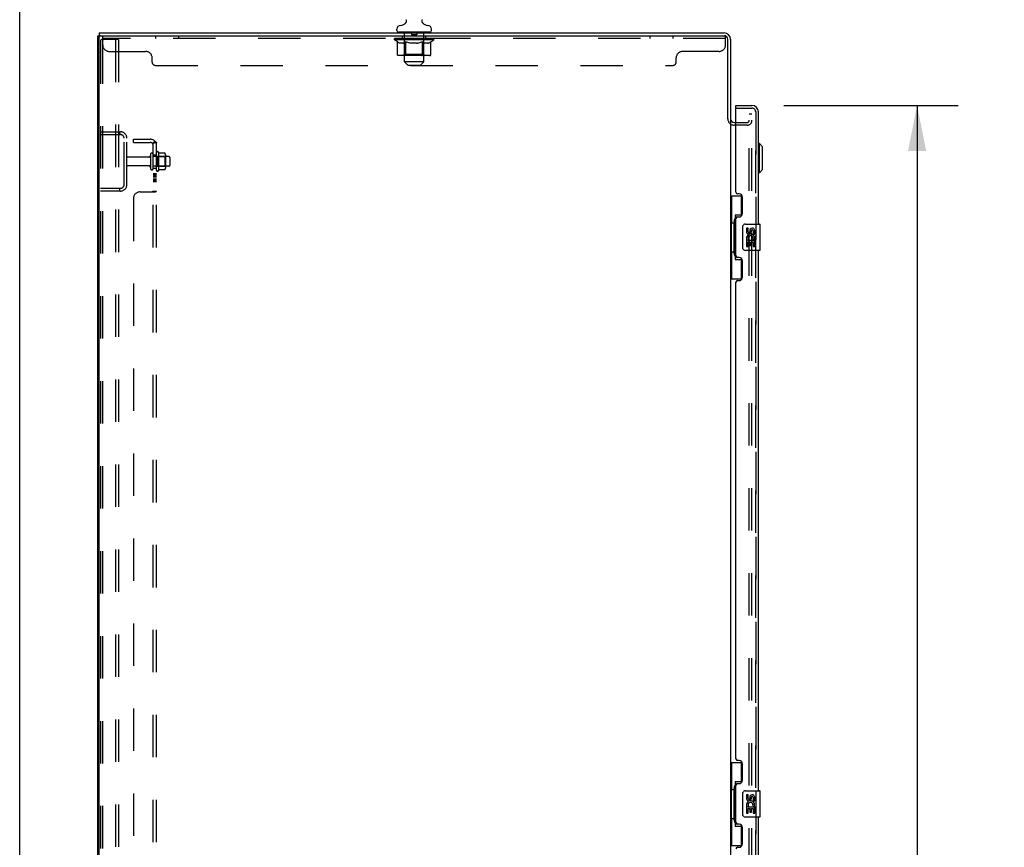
# Model space of a CAD drawing. Header units: inches. Extents: x 0 to 293, y 0 to 190.
# Tile 8 of 30: x 0 to 37, y 107 to 138. Entities that reach past the tile are written whole.
import ezdxf

# ---------------------------------------------------------------- set-up
doc = ezdxf.new("R2010")
doc.units = ezdxf.units.IN
doc.header["$LTSCALE"] = 16.12069
doc.header["$MEASUREMENT"] = 0
doc.linetypes.add('HIDDEN', pattern=[0.2, 0.1, -0.1])
doc.layers.get('0').update_dxf_attribs({"linetype": 'CONTINUOUS'})
for name, color, linetype in [('DEFAULT_2', 8, 'HIDDEN'), ('DIMENSIONS', 7, 'CONTINUOUS'), ('MAIN_RH_DOOR_ASSEMBLY', 7, 'CONTINUOUS'), ('SECONDARY_LH_DOOR_ASSEMBLY', 7, 'CONTINUOUS'), ('SUBPANEL', 7, 'CONTINUOUS')]:
    doc.layers.add(name, color=color, linetype=linetype)
doc.styles.get("Standard").update_dxf_attribs({"font": 'arial.ttf'})
doc.dimstyles.new('DIMSTYLE_1', dxfattribs={"dimtxt": 1.293103, "dimasz": 1.724138, "dimexe": 0.09, "dimexo": 0.07, "dimgap": 0.0375, "dimtad": 0, "dimtih": 1, "dimtoh": 1, "dimzin": 4, "dimdsep": 46, "dimtxsty": 'Standard', "dimblk": '_FILLED', "dimblk1": '_FILLED', "dimblk2": '_FILLED', "dimcen": 0.09, "dimazin": 1, "dimtfac": 1, "dimtdec": 3, "dimtofl": 0, "dimtmove": 0, "dimatfit": 3, "dimldrblk": '_FILLED', "dimfxl": 0, "dimtolj": 1, "dimtzin": 4, "dimarcsym": 0})

# ---------------------------------------------------------------- blocks, each defined once
blk = doc.blocks.new('_FILLED')
at = {"color": 0, "linetype": 'ByBlock'}
blk.add_solid([(0, 0), (-1, 0.2), (-1, -0.2)], dxfattribs=at)
blk = doc.blocks.new('*D11')
at = {"layer": 'DIMENSIONS', "color": 2, "linetype": 'Continuous'}
for p, q in [((28.979, 134.686), (35.587, 134.686)), ((34.035, 134.686), (34.035, 99.608)), ((34.035, 60.186), (34.035, 95.082)), ((28.979, 60.186), (35.587, 60.186))]:
    blk.add_line(p, q, dxfattribs=at)
at = {"layer": 'DIMENSIONS', "color": 2, "linetype": 'Continuous', "xscale": 1.724137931, "yscale": 1.724137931, "zscale": 1.724137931}
for p, rotation in [((34.035, 134.686), 90), ((34.035, 60.186), 270)]:
    blk.add_blockref('_FILLED', p, dxfattribs=dict(at, rotation=rotation))
at = {"layer": 'DIMENSIONS', "color": 2, "linetype": 'Continuous', "insert": (34.035, 98.961), "char_height": 1.2931, "width": 6.61454, "attachment_point": 2, "line_spacing_factor": 0.9}
blk.add_mtext('74.50\\PDOORS', dxfattribs=at)

msp = doc.modelspace()

# ---------------------------------------------------------------- linework, layer by layer
at = {"color": 7, "linetype": 'Continuous'}
for p, q in [((0, 0), (0, 189.655)), ((3.012, 137.436), (3.012, 137.332)), ((3.012, 137.436), (26.714, 137.436)), ((14.305, 137.526), (14.305, 137.581)), ((14.365, 137.466), (14.365, 137.436)), ((15.555, 137.466), (14.365, 137.466)), ((14.603, 137.781), (14.599, 137.778)), ((15.555, 137.466), (15.555, 137.436)), ((15.615, 137.526), (15.615, 137.581)), ((2.96, 53.54), (2.96, 137.332)), ((2.96, 137.332), (3.012, 137.332)), ((3.012, 53.592), (3.012, 137.28)), ((3.064, 137.332), (26.731, 137.332)), ((26.856, 134.184), (26.856, 137.207)), ((26.96, 137.19), (26.96, 134.183)), ((26.96, 134.144), (26.96, 60.729)), ((27.103, 134.04), (27.164, 134.04))]:
    msp.add_line(p, q, dxfattribs=at)
at = {"color": 3, "linetype": 'Continuous'}
msp.add_line((3.064, 137.332), (3.012, 137.332), dxfattribs=at)
at = {"color": 7, "linetype": 'Continuous'}
for points in [[(14.648, 137.94), (14.649, 137.936), (14.651, 137.931), (14.652, 137.926), (14.653, 137.921), (14.654, 137.916), (14.655, 137.911), (14.656, 137.906), (14.656, 137.901), (14.656, 137.896), (14.657, 137.891), (14.656, 137.886), (14.656, 137.881), (14.656, 137.876), (14.655, 137.871), (14.654, 137.866), (14.653, 137.861), (14.652, 137.856), (14.651, 137.851), (14.649, 137.846), (14.647, 137.841), (14.646, 137.837), (14.644, 137.832), (14.641, 137.827), (14.639, 137.823), (14.636, 137.819), (14.634, 137.814), (14.631, 137.81), (14.628, 137.806), (14.625, 137.802), (14.621, 137.798), (14.618, 137.794), (14.614, 137.791), (14.611, 137.787), (14.607, 137.784), (14.603, 137.781)], [(15.322, 137.778), (15.318, 137.781), (15.314, 137.784), (15.31, 137.787), (15.306, 137.791), (15.303, 137.794), (15.299, 137.798), (15.296, 137.802), (15.293, 137.806), (15.29, 137.81), (15.287, 137.814), (15.284, 137.818), (15.282, 137.823), (15.279, 137.827), (15.277, 137.832), (15.275, 137.837), (15.273, 137.841), (15.271, 137.846), (15.27, 137.851), (15.269, 137.856), (15.267, 137.861), (15.266, 137.866), (15.266, 137.871), (15.265, 137.876), (15.264, 137.881), (15.264, 137.886), (15.264, 137.891), (15.264, 137.896), (15.264, 137.901), (15.265, 137.906), (15.266, 137.911), (15.266, 137.916), (15.267, 137.921), (15.269, 137.926), (15.27, 137.931), (15.272, 137.936), (15.273, 137.94)]]:
    msp.add_lwpolyline(points, dxfattribs=at)
for centre, radius, start, end in [((14.423, 138.02), 0.3, 272.9727, 320.1837), ((15.498, 138.02), 0.3, 219.8182, 267.0273), ((14.445, 137.581), 0.14, 92.9727, 180), ((14.365, 137.526), 0.06, 180, 270), ((15.475, 137.581), 0.14, 0, 87.0273), ((15.555, 137.526), 0.06, 270, 360), ((26.714, 137.19), 0.246, 0, 90), ((3.064, 137.28), 0.052, 90, 180), ((26.731, 137.207), 0.125, 0, 90), ((27.103, 134.183), 0.142, 180, 270)]:
    msp.add_arc(centre, radius, start, end, dxfattribs=at)
at = {"layer": 'DEFAULT_2', "color": 8, "linetype": 'HIDDEN'}
for p, q in [((14.585, 137.466), (14.585, 137.436)), ((14.595, 136.346), (14.595, 137.436)), ((14.855, 137.456), (14.855, 137.376)), ((15.065, 137.456), (15.065, 137.376)), ((15.325, 136.346), (15.325, 137.436)), ((15.335, 137.466), (15.335, 137.436)), ((3.064, 137.124), (3.064, 53.749)), ((3.182, 137.186), (3.109, 137.186)), ((3.138, 137.124), (3.138, 53.749)), ((3.148, 136.987), (3.148, 137.332)), ((26.773, 137.228), (3.148, 137.228)), ((3.743, 137.186), (3.182, 137.186)), ((3.639, 137.186), (3.639, 53.686)), ((3.743, 137.186), (3.743, 53.686)), ((5.148, 137.332), (5.148, 137.228)), ((6.023, 137.332), (6.023, 137.228)), ((14.217, 137.173), (14.217, 137.228)), ((14.325, 137.098), (14.217, 137.173)), ((15.704, 137.173), (14.217, 137.173)), ((14.228, 137.22), (14.228, 137.228)), ((14.239, 137.216), (14.239, 137.22)), ((14.239, 137.216), (15.682, 137.216)), ((14.249, 137.216), (14.249, 137.22)), ((14.25, 137.216), (14.25, 137.22)), ((14.262, 137.22), (14.262, 137.228)), ((14.281, 137.216), (14.281, 137.22)), ((14.283, 137.216), (14.283, 137.22)), ((14.316, 137.22), (14.316, 137.228)), ((14.325, 136.618), (14.325, 137.098)), ((14.325, 137.098), (14.345, 137.084)), ((14.334, 137.216), (14.334, 137.22)), ((14.337, 137.216), (14.337, 137.22)), ((14.364, 137.073), (14.344, 137.085)), ((14.573, 137.22), (14.345, 137.22)), ((14.384, 137.063), (14.364, 137.073)), ((14.403, 137.054), (14.383, 137.063)), ((14.391, 137.22), (14.391, 137.228)), ((14.392, 137.216), (14.392, 137.22)), ((14.393, 137.216), (14.393, 137.22)), ((14.396, 137.216), (14.396, 137.22)), ((14.422, 137.048), (14.403, 137.055)), ((14.405, 137.216), (14.405, 137.22)), ((14.406, 137.216), (14.406, 137.22)), ((14.41, 137.216), (14.41, 137.22)), ((14.413, 137.216), (14.413, 137.221)), ((14.417, 137.216), (14.417, 137.22)), ((14.441, 137.043), (14.422, 137.048)), ((14.436, 137.216), (14.436, 137.22)), ((14.454, 137.216), (14.454, 137.22)), ((14.457, 137.216), (14.457, 137.223)), ((14.482, 137.22), (14.482, 137.228)), ((14.482, 137.216), (14.482, 137.22)), ((14.494, 137.216), (14.494, 137.22)), ((14.499, 137.216), (14.499, 137.22)), ((14.507, 137.216), (14.507, 137.22)), ((14.523, 137.228), (14.523, 137.332)), ((14.523, 137.216), (14.523, 137.225)), ((14.526, 137.043), (14.545, 137.048)), ((14.543, 137.216), (14.543, 137.22)), ((14.565, 137.055), (14.545, 137.048)), ((14.546, 137.216), (14.546, 137.22)), ((14.584, 137.063), (14.564, 137.054)), ((14.573, 137.216), (14.573, 137.22)), ((14.603, 137.073), (14.583, 137.063)), ((14.652, 137.22), (14.586, 137.22)), ((14.589, 137.22), (14.589, 137.228)), ((14.594, 136.621), (14.594, 137.17)), ((14.597, 137.216), (14.597, 137.22)), ((14.602, 137.216), (14.602, 137.22)), ((14.623, 137.085), (14.603, 137.073)), ((14.609, 137.216), (14.609, 137.226)), ((14.617, 137.216), (14.617, 137.22)), ((14.642, 137.098), (14.622, 137.084)), ((14.628, 137.216), (14.628, 137.22)), ((14.642, 136.618), (14.642, 137.098)), ((14.642, 137.098), (14.683, 137.084)), ((14.652, 137.216), (14.652, 137.22)), ((14.739, 137.22), (14.677, 137.22)), ((14.722, 137.073), (14.682, 137.085)), ((14.701, 137.216), (14.701, 137.22)), ((14.706, 137.22), (14.706, 137.228)), ((14.71, 137.216), (14.71, 137.22)), ((14.713, 137.216), (14.713, 137.227)), ((14.717, 137.216), (14.717, 137.22)), ((14.761, 137.063), (14.721, 137.073)), ((14.726, 137.216), (14.726, 137.22)), ((14.739, 137.216), (14.739, 137.22)), ((14.799, 137.054), (14.76, 137.063)), ((14.834, 137.22), (14.776, 137.22)), ((14.792, 137.216), (14.792, 137.22)), ((14.837, 137.048), (14.798, 137.055)), ((14.826, 137.22), (14.96, 137.228)), ((14.831, 137.22), (14.831, 137.228)), ((14.832, 137.228), (14.831, 137.228)), ((14.832, 137.22), (14.832, 137.228)), ((14.832, 137.216), (14.832, 137.22)), ((14.834, 137.216), (14.834, 137.22)), ((14.837, 137.216), (14.837, 137.221)), ((14.875, 137.043), (14.837, 137.048)), ((14.838, 137.216), (14.838, 137.22)), ((15.055, 137.366), (14.865, 137.366)), ((14.932, 137.22), (14.881, 137.22)), ((14.889, 137.216), (14.889, 137.22)), ((14.932, 137.216), (14.932, 137.22)), ((14.957, 137.22), (14.957, 137.22)), ((14.957, 137.216), (14.957, 137.22)), ((14.957, 137.216), (14.957, 137.22)), ((14.96, 137.22), (14.96, 137.228)), ((14.96, 137.228), (15.095, 137.22)), ((14.963, 137.216), (14.963, 137.22)), ((14.963, 137.22), (14.964, 137.22)), ((14.964, 137.216), (14.964, 137.22)), ((14.989, 137.216), (14.989, 137.22)), ((14.989, 137.22), (15.039, 137.22)), ((15.031, 137.216), (15.031, 137.22)), ((15.046, 137.043), (15.084, 137.048)), ((15.082, 137.216), (15.082, 137.22)), ((15.084, 137.216), (15.084, 137.221)), ((15.122, 137.055), (15.084, 137.048)), ((15.087, 137.216), (15.087, 137.22)), ((15.087, 137.22), (15.144, 137.22)), ((15.089, 137.22), (15.089, 137.228)), ((15.089, 137.22), (15.089, 137.228)), ((15.089, 137.228), (15.089, 137.228)), ((15.089, 137.216), (15.089, 137.22)), ((15.161, 137.063), (15.122, 137.054)), ((15.128, 137.216), (15.128, 137.22)), ((15.199, 137.073), (15.16, 137.063)), ((15.181, 137.216), (15.181, 137.22)), ((15.181, 137.22), (15.244, 137.22)), ((15.195, 137.216), (15.195, 137.22)), ((15.238, 137.085), (15.199, 137.073)), ((15.204, 137.216), (15.204, 137.22)), ((15.207, 137.216), (15.207, 137.227)), ((15.21, 137.216), (15.21, 137.22)), ((15.215, 137.22), (15.215, 137.228)), ((15.22, 137.216), (15.22, 137.22)), ((15.278, 137.098), (15.238, 137.084)), ((15.269, 137.216), (15.269, 137.22)), ((15.269, 137.22), (15.334, 137.22)), ((15.278, 136.618), (15.278, 137.098)), ((15.278, 137.098), (15.298, 137.084)), ((15.293, 137.216), (15.293, 137.22)), ((15.318, 137.073), (15.298, 137.085)), ((15.304, 137.216), (15.304, 137.22)), ((15.312, 137.216), (15.312, 137.226)), ((15.318, 137.216), (15.318, 137.22)), ((15.337, 137.063), (15.318, 137.073)), ((15.324, 137.216), (15.324, 137.22)), ((15.326, 136.621), (15.326, 137.17)), ((15.332, 137.22), (15.332, 137.228)), ((15.356, 137.054), (15.337, 137.063)), ((15.347, 137.216), (15.347, 137.22)), ((15.347, 137.22), (15.704, 137.22)), ((15.375, 137.048), (15.356, 137.055)), ((15.375, 137.216), (15.375, 137.22)), ((15.394, 137.043), (15.375, 137.048)), ((15.377, 137.216), (15.377, 137.22)), ((15.398, 137.228), (15.398, 137.332)), ((15.398, 137.216), (15.398, 137.225)), ((15.414, 137.216), (15.414, 137.22)), ((15.422, 137.216), (15.422, 137.22)), ((15.427, 137.216), (15.427, 137.22)), ((15.438, 137.22), (15.438, 137.228)), ((15.438, 137.216), (15.438, 137.22)), ((15.464, 137.216), (15.464, 137.223)), ((15.466, 137.216), (15.466, 137.22)), ((15.48, 137.043), (15.499, 137.048)), ((15.485, 137.216), (15.485, 137.22)), ((15.518, 137.055), (15.499, 137.048)), ((15.504, 137.216), (15.504, 137.22)), ((15.508, 137.216), (15.508, 137.221)), ((15.511, 137.216), (15.511, 137.22)), ((15.515, 137.216), (15.515, 137.22)), ((15.515, 137.216), (15.515, 137.22)), ((15.537, 137.063), (15.518, 137.054)), ((15.525, 137.216), (15.525, 137.22)), ((15.528, 137.216), (15.528, 137.22)), ((15.528, 137.216), (15.528, 137.22)), ((15.53, 137.22), (15.53, 137.228)), ((15.557, 137.073), (15.537, 137.063)), ((15.576, 137.085), (15.556, 137.073)), ((15.562, 137.224), (15.703, 137.225)), ((15.562, 137.22), (15.562, 137.224)), ((15.596, 137.098), (15.576, 137.084)), ((15.584, 137.216), (15.584, 137.22)), ((15.587, 137.216), (15.587, 137.22)), ((15.596, 137.098), (15.704, 137.173)), ((15.596, 136.618), (15.596, 137.098)), ((15.604, 137.22), (15.604, 137.228)), ((15.637, 137.216), (15.637, 137.22)), ((15.64, 137.216), (15.64, 137.22)), ((15.659, 137.22), (15.659, 137.228)), ((15.67, 137.216), (15.67, 137.22)), ((15.672, 137.216), (15.672, 137.22)), ((15.682, 137.216), (15.682, 137.22)), ((15.693, 137.22), (15.693, 137.228)), ((15.703, 137.22), (15.703, 137.225)), ((15.704, 137.173), (15.704, 137.22)), ((23.898, 137.332), (23.898, 137.228)), ((24.773, 137.332), (24.773, 137.228)), ((26.773, 137.332), (26.731, 137.332)), ((26.773, 136.987), (26.773, 137.332)), ((3.398, 136.737), (4.773, 136.737)), ((14.526, 137.043), (14.441, 137.043)), ((15.046, 137.043), (14.875, 137.043)), ((15.48, 137.043), (15.394, 137.043)), ((26.523, 136.737), (25.148, 136.737)), ((5.023, 136.332), (5.023, 136.487)), ((15.546, 136.575), (14.375, 136.575)), ((14.594, 136.621), (14.548, 136.575)), ((15.326, 136.621), (14.594, 136.621)), ((14.725, 136.216), (14.595, 136.346)), ((15.325, 136.346), (14.595, 136.346)), ((14.656, 136.58), (14.653, 136.583)), ((14.662, 136.576), (14.659, 136.578)), ((14.665, 136.575), (14.662, 136.576)), ((14.668, 136.575), (14.665, 136.575)), ((15.195, 136.216), (15.325, 136.346)), ((15.326, 136.621), (15.373, 136.575)), ((24.898, 136.332), (24.898, 136.487)), ((5.148, 136.207), (24.773, 136.207)), ((14.725, 136.216), (15.195, 136.216)), ((27.669, 60.52), (27.669, 134.353)), ((27.773, 134.353), (27.669, 134.353)), ((27.773, 60.52), (27.773, 134.353)), ((3.064, 133.686), (3.818, 133.686)), ((3.786, 133.686), (3.786, 133.582)), ((27.587, 133.936), (27.103, 133.936)), ((27.164, 134.04), (27.587, 134.04)), ((3.064, 133.582), (3.818, 133.582)), ((3.96, 131.683), (3.96, 133.44)), ((4.064, 131.683), (4.064, 133.44)), ((4.896, 132.727), (4.094, 132.727)), ((4.958, 132.826), (4.958, 132.297)), ((5.064, 132.297), (5.064, 132.826)), ((5.659, 132.744), (5.064, 132.744)), ((5.189, 132.227), (5.189, 132.895)), ((5.209, 132.745), (5.189, 132.765)), ((5.209, 132.745), (5.209, 132.378)), ((5.209, 132.745), (5.505, 132.745)), ((5.259, 132.917), (5.259, 132.205)), ((5.504, 132.88), (5.286, 132.88)), ((5.505, 132.745), (5.525, 132.765)), ((5.505, 132.745), (5.505, 132.378)), ((5.525, 132.817), (5.525, 132.305)), ((5.689, 132.714), (5.689, 132.408)), ((4.896, 132.395), (4.094, 132.395)), ((5.659, 132.378), (5.064, 132.378)), ((5.209, 132.378), (5.189, 132.358)), ((5.209, 132.378), (5.505, 132.378)), ((5.504, 132.242), (5.286, 132.242)), ((5.505, 132.378), (5.525, 132.358)), ((3.818, 131.54), (3.064, 131.54)), ((3.786, 131.54), (3.786, 131.436)), ((3.818, 131.436), (3.064, 131.436))]:
    msp.add_line(p, q, dxfattribs=at)
for points in [[(3.109, 137.186), (3.105, 137.186), (3.101, 137.185), (3.097, 137.184), (3.093, 137.182), (3.09, 137.18), (3.086, 137.178), (3.083, 137.175), (3.08, 137.171), (3.077, 137.168), (3.075, 137.164), (3.072, 137.159), (3.07, 137.155), (3.068, 137.15), (3.067, 137.145), (3.066, 137.14), (3.065, 137.134), (3.064, 137.129), (3.064, 137.124)], [(3.182, 137.186), (3.178, 137.186), (3.174, 137.185), (3.171, 137.184), (3.167, 137.182), (3.163, 137.18), (3.16, 137.178), (3.157, 137.175), (3.154, 137.171), (3.151, 137.168), (3.148, 137.164), (3.146, 137.159), (3.144, 137.155), (3.142, 137.15), (3.141, 137.145), (3.139, 137.14), (3.139, 137.134), (3.138, 137.129), (3.138, 137.124)], [(14.375, 136.575), (14.369, 136.575), (14.363, 136.576), (14.357, 136.578), (14.351, 136.58), (14.346, 136.583), (14.341, 136.586), (14.336, 136.59), (14.332, 136.595), (14.329, 136.6), (14.327, 136.606), (14.325, 136.612), (14.325, 136.618)], [(14.644, 136.606), (14.643, 136.612), (14.642, 136.618)], [(14.645, 136.6), (14.644, 136.606), (14.643, 136.612), (14.642, 136.618)], [(14.659, 136.578), (14.656, 136.58), (14.653, 136.583), (14.651, 136.586), (14.648, 136.59), (14.646, 136.595), (14.645, 136.6)], [(14.651, 136.586), (14.648, 136.59), (14.646, 136.595)], [(15.253, 136.575), (15.256, 136.575), (15.259, 136.576), (15.262, 136.578), (15.265, 136.58), (15.268, 136.583), (15.27, 136.586), (15.272, 136.59), (15.274, 136.595), (15.276, 136.6), (15.277, 136.606), (15.278, 136.612), (15.278, 136.618)], [(15.546, 136.575), (15.552, 136.575), (15.558, 136.576), (15.564, 136.578), (15.569, 136.58), (15.575, 136.583), (15.58, 136.586), (15.584, 136.59), (15.588, 136.595), (15.592, 136.6), (15.594, 136.606), (15.595, 136.612), (15.596, 136.618)], [(5.286, 132.88), (5.285, 132.88), (5.283, 132.88), (5.282, 132.881), (5.282, 132.881), (5.281, 132.881), (5.28, 132.882), (5.28, 132.882), (5.279, 132.882), (5.279, 132.883), (5.279, 132.883), (5.278, 132.883), (5.278, 132.884), (5.278, 132.884), (5.278, 132.884), (5.277, 132.884), (5.277, 132.885), (5.277, 132.885), (5.277, 132.885)], [(5.513, 132.874), (5.512, 132.875), (5.511, 132.877), (5.51, 132.878), (5.509, 132.879), (5.507, 132.879), (5.505, 132.88), (5.504, 132.88)], [(5.277, 132.237), (5.277, 132.237), (5.277, 132.237), (5.277, 132.238), (5.278, 132.238), (5.278, 132.238), (5.278, 132.239), (5.278, 132.239), (5.279, 132.239), (5.279, 132.239), (5.279, 132.24), (5.28, 132.24), (5.28, 132.241), (5.281, 132.241), (5.282, 132.241), (5.282, 132.242), (5.283, 132.242), (5.285, 132.242), (5.286, 132.242)], [(5.513, 132.248), (5.512, 132.247), (5.511, 132.245), (5.51, 132.244), (5.509, 132.243), (5.507, 132.243), (5.505, 132.242), (5.504, 132.242)]]:
    msp.add_lwpolyline(points, dxfattribs=at)
for centre, radius, start, end in [((14.565, 137.436), 0.03, 0, 90), ((14.845, 137.456), 0.01, 0, 90), ((15.075, 137.456), 0.01, 90, 180), ((15.355, 137.436), 0.03, 90, 180), ((14.548, 137.17), 0.0466, 0, 90), ((14.865, 137.376), 0.01, 180, 270), ((15.055, 137.376), 0.01, 270, 360), ((15.373, 137.17), 0.0466, 90, 180), ((3.398, 136.987), 0.25, 180, 270), ((4.773, 136.487), 0.25, 0, 90), ((25.148, 136.487), 0.25, 90, 180), ((26.523, 136.987), 0.25, 270, 360), ((5.148, 136.332), 0.125, 180, 270), ((24.773, 136.332), 0.125, 270, 360), ((27.103, 134.183), 0.246, 180, 270), ((27.587, 134.122), 0.186, 270, 360), ((27.587, 134.122), 0.0823, 270, 360), ((3.818, 133.44), 0.246, 0, 90), ((3.818, 133.44), 0.142, 0, 90), ((4.094, 132.697), 0.03, 90, 180), ((4.896, 132.79), 0.0625, 270, 360), ((5.011, 132.826), 0.053, 0, 180), ((5.228, 132.895), 0.0384, 34.4497, 180), ((4.659, 132.561), 0.698, 27.6814, 30.6631), ((5.384, 132.817), 0.141, 0, 23.95), ((5.659, 132.714), 0.03, 0, 90), ((4.094, 132.425), 0.03, 180, 270), ((4.896, 132.333), 0.0625, 0, 90), ((5.011, 132.297), 0.053, 180, 360), ((5.228, 132.227), 0.0384, 180, 325.5503), ((4.659, 132.561), 0.698, 329.3369, 332.3186), ((5.384, 132.305), 0.141, 336.05, 360), ((5.659, 132.408), 0.03, 270, 360), ((3.818, 131.683), 0.246, 270, 360), ((3.818, 131.683), 0.142, 270, 360)]:
    msp.add_arc(centre, radius, start, end, dxfattribs=at)
for centre, major_axis, ratio, start_param, end_param in [((14.96, 137.228), (0.743, 0.008), 0.059247, 2.966439, 3.140971), ((14.194, 137.214), (0.232, 0), 0.060167, 0.426548, 1.470503), ((14.96, 137.228), (0.744, 0), 0.060167, 3.141593, 3.316126), ((14.194, 137.206), (0.232, 0.002), 0.059247, 1.374323, 1.469882), ((14.96, 137.228), (0.743, 0.015), 0.056515, 2.79136, 2.965893), ((14.245, 137.214), (0.232, -0.002), 0.059247, 0.601702, 1.645657), ((14.165, 137.214), (0.232, 0.002), 0.059247, 0.251393, 1.295349), ((14.96, 137.228), (0.743, -0.008), 0.059247, -2.966439, -2.791906), ((14.245, 137.206), (0.232, 0), 0.060167, 1.549477, 1.645036), ((14.165, 137.206), (0.232, 0.005), 0.056515, 1.199244, 1.294804), ((14.249, 137.209), (0.192, 0.002), 0.059247, 1.051627, 1.625044), ((14.226, 137.209), (0.192, 0.004), 0.056515, 0.876548, 1.449966), ((14.294, 137.209), (0.192, 0), 0.060167, 1.226781, 1.800198), ((14.96, 137.228), (0.743, 0.022), 0.052059, 2.616423, 2.790956), ((14.319, 137.214), (0.232, -0.005), 0.056515, 0.77678, 1.820736), ((14.161, 137.214), (0.232, 0.005), 0.056515, 0.076315, 1.120271), ((14.96, 137.228), (0.743, -0.015), 0.056515, -2.79136, -2.616827), ((14.319, 137.206), (0.232, -0.002), 0.059247, 1.724631, 1.82019), ((14.161, 137.206), (0.232, 0.007), 0.052059, 1.024308, 1.119867), ((14.225, 137.209), (0.192, 0.006), 0.052059, 0.701611, 1.275029), ((14.359, 137.209), (0.192, -0.002), 0.059247, 1.401935, 1.975352), ((14.412, 137.214), (0.232, -0.007), 0.052059, 0.951717, 1.995673), ((14.96, 137.228), (0.743, 0.029), 0.046022, 2.441677, 2.61621), ((14.181, 137.214), (0.232, 0.007), 0.052059, -0.098622, 0.945334), ((14.96, 137.228), (0.743, -0.022), 0.052059, -2.616423, -2.441891), ((14.412, 137.206), (0.232, -0.005), 0.056515, 1.899709, 1.995269), ((14.181, 137.206), (0.232, 0.009), 0.046022, 0.849561, 0.945121), ((14.247, 137.209), (0.192, 0.007), 0.046022, 0.526865, 1.100283), ((14.442, 137.209), (0.192, -0.004), 0.056515, 1.577013, 2.150431), ((14.521, 137.214), (0.232, -0.009), 0.046022, 1.126463, 2.170419), ((14.96, 137.228), (0.743, 0.034), 0.038593, 2.267147, 2.44168), ((14.225, 137.214), (0.232, 0.009), 0.046022, -0.273368, 0.770588), ((14.96, 137.228), (0.743, -0.029), 0.046022, -2.441677, -2.267144), ((14.521, 137.206), (0.232, -0.007), 0.052059, 2.074646, 2.170205), ((14.225, 137.206), (0.232, 0.011), 0.038593, 0.675031, 0.77059), ((14.29, 137.209), (0.192, 0.009), 0.038593, 0.352335, 0.925752), ((14.541, 137.209), (0.192, -0.006), 0.052059, 1.75195, 2.325367), ((14.644, 137.214), (0.232, -0.011), 0.038593, 1.300994, 2.344949), ((14.96, 137.228), (0.743, 0.039), 0.030002, 2.09283, 2.267363), ((14.291, 137.214), (0.232, 0.011), 0.038593, -0.447899, 0.596057), ((14.96, 137.228), (0.743, -0.034), 0.038593, -2.267147, -2.092614), ((14.644, 137.206), (0.232, -0.009), 0.046022, 2.249392, 2.344952), ((14.291, 137.206), (0.232, 0.012), 0.030002, 0.500714, 0.596274), ((14.354, 137.209), (0.192, 0.01), 0.030002, 0.178018, 0.751436), ((14.653, 137.209), (0.192, -0.007), 0.046022, 1.926696, 2.500114), ((14.377, 137.214), (0.232, 0.012), 0.030002, -0.622215, 0.421741), ((14.777, 137.214), (0.232, -0.012), 0.030002, 1.47531, 2.519266), ((14.96, 137.228), (0.743, 0.042), 0.020513, 1.918702, 2.093235), ((14.96, 137.228), (0.743, -0.039), 0.030002, -2.09283, -1.918297), ((14.777, 137.206), (0.232, -0.011), 0.038593, 2.423923, 2.519482), ((14.377, 137.206), (0.232, 0.013), 0.020513, 0.326586, 0.422146), ((14.436, 137.209), (0.192, 0.011), 0.020513, 0.00389, 0.577307), ((14.774, 137.209), (0.192, -0.009), 0.038593, 2.101227, 2.674644), ((14.481, 137.214), (0.232, 0.013), 0.020513, -0.796343, 0.247613), ((14.915, 137.214), (0.232, -0.013), 0.020513, 1.649438, 2.693394), ((14.96, 137.228), (0.743, 0.044), 0.010411, 1.744712, 1.919245), ((14.96, 137.228), (0.743, -0.042), 0.020513, -1.918702, -1.744169), ((14.915, 137.206), (0.232, -0.012), 0.030002, 2.598239, 2.693799), ((14.481, 137.206), (0.232, 0.014), 0.010411, 0.152596, 0.248156), ((14.534, 137.209), (0.192, 0.011), 0.010411, 6.113086, 6.686503), ((14.901, 137.209), (0.192, -0.01), 0.030002, 2.275543, 2.848961), ((14.6, 137.214), (0.232, 0.014), 0.010411, -0.970333, -0.000837), ((15.054, 137.214), (0.232, -0.014), 0.010411, 1.823428, 2.867384), ((14.96, 137.228), (0.743, -0.044), 0.010411, -1.744712, -1.570179), ((15.054, 137.206), (0.232, -0.013), 0.020513, 2.772368, 2.867927), ((15.029, 137.209), (0.192, -0.011), 0.020513, 2.449671, 3.023089), ((14.866, 137.214), (0.232, 0.014), 0.010411, 0.274209, 1.318165), ((14.765, 137.209), (0.192, 0.011), 0.010411, -0.000452, 0.517932), ((14.73, 137.206), (0.232, 0.014), 0.010411, 0.099676, 0.195236), ((14.96, 137.228), (0.743, 0.044), 0.010411, -1.571413, -1.39688), ((15.191, 137.206), (0.232, -0.014), 0.010411, 2.946357, 3.041917), ((15.156, 137.209), (0.192, -0.011), 0.010411, 2.623661, 3.142044), ((15.006, 137.214), (0.232, 0.013), 0.020513, 0.448199, 1.492154), ((14.892, 137.209), (0.192, 0.011), 0.020513, 0.118504, 0.691921), ((14.866, 137.206), (0.232, 0.013), 0.020513, 0.273666, 0.369225), ((15.321, 137.214), (0.232, -0.014), 0.010411, -3.140756, -2.17126), ((14.96, 137.228), (0.743, 0.042), 0.020513, -1.397424, -1.222891), ((14.96, 137.228), (0.743, -0.044), 0.010411, 1.222347, 1.39688), ((15.144, 137.214), (0.232, 0.012), 0.030002, 0.622327, 1.666283), ((15.02, 137.209), (0.192, 0.01), 0.030002, 0.292632, 0.86605), ((15.387, 137.209), (0.192, -0.011), 0.010411, 2.738275, 3.311692), ((15.439, 137.214), (0.232, -0.013), 0.020513, 2.89398, 3.937936), ((15.006, 137.206), (0.232, 0.012), 0.030002, 0.447794, 0.543354), ((15.439, 137.206), (0.232, -0.014), 0.010411, 2.893437, 2.988996), ((15.276, 137.214), (0.232, 0.011), 0.038593, 0.796643, 1.840599), ((14.96, 137.228), (0.743, 0.039), 0.030002, -1.223295, -1.048762), ((14.96, 137.228), (0.743, -0.042), 0.020513, 1.048358, 1.222891), ((15.147, 137.209), (0.192, 0.009), 0.038593, 0.466948, 1.040366), ((15.485, 137.209), (0.192, -0.011), 0.020513, 2.564285, 3.137703), ((15.543, 137.214), (0.232, -0.012), 0.030002, 2.719852, 3.763807), ((15.399, 137.214), (0.232, 0.009), 0.046022, 0.971174, 2.01513), ((15.144, 137.206), (0.232, 0.011), 0.038593, 0.62211, 0.71767), ((15.543, 137.206), (0.232, -0.013), 0.020513, 2.719447, 2.815007), ((14.96, 137.228), (0.743, 0.034), 0.038593, -1.048979, -0.874446), ((14.96, 137.228), (0.743, -0.039), 0.030002, 0.874229, 1.048762), ((15.268, 137.209), (0.192, 0.007), 0.046022, 0.641479, 1.214897), ((15.509, 137.214), (0.232, 0.007), 0.052059, 1.14592, 2.189876), ((15.567, 137.209), (0.192, -0.01), 0.030002, 2.390157, 2.963574), ((15.63, 137.214), (0.232, -0.011), 0.038593, 2.545535, 3.589491), ((15.38, 137.209), (0.192, 0.006), 0.052059, 0.816225, 1.389643), ((15.276, 137.206), (0.232, 0.009), 0.046022, 0.796641, 0.892201), ((15.63, 137.206), (0.232, -0.012), 0.030002, 2.545319, 2.640878), ((15.602, 137.214), (0.232, 0.005), 0.056515, 1.320857, 2.364813), ((14.96, 137.228), (0.743, 0.029), 0.046022, -0.874448, -0.699915), ((14.96, 137.228), (0.743, -0.034), 0.038593, 0.699913, 0.874446), ((15.696, 137.214), (0.232, -0.009), 0.046022, 2.371005, 3.41496), ((15.63, 137.209), (0.192, -0.009), 0.038593, 2.21584, 2.789258), ((15.479, 137.209), (0.192, 0.004), 0.056515, 0.991162, 1.564579), ((15.675, 137.214), (0.232, 0.002), 0.059247, 1.495935, 2.539891), ((15.74, 137.214), (0.232, -0.007), 0.052059, 2.196258, 3.240214), ((15.674, 137.209), (0.192, -0.007), 0.046022, 2.04131, 2.614727), ((15.399, 137.206), (0.232, 0.007), 0.052059, 0.971387, 1.066947), ((15.696, 137.206), (0.232, -0.011), 0.038593, 2.371002, 2.466562), ((15.727, 137.214), (0.232, 0), 0.060167, 2.360678, 2.715045), ((15.76, 137.214), (0.232, -0.005), 0.056515, 2.021322, 3.065278), ((15.562, 137.209), (0.192, 0.002), 0.059247, 1.16624, 1.739658), ((14.96, 137.228), (0.743, 0.022), 0.052059, -0.699702, -0.525169), ((14.96, 137.228), (0.743, -0.029), 0.046022, 0.525382, 0.699915), ((15.755, 137.214), (0.232, -0.002), 0.059247, 1.846243, 2.890199), ((15.695, 137.209), (0.192, -0.006), 0.052059, 1.866564, 2.439981), ((15.627, 137.209), (0.192, 0), 0.060167, 1.341394, 1.914812), ((15.694, 137.209), (0.192, -0.004), 0.056515, 1.691627, 2.265045), ((15.671, 137.209), (0.192, -0.002), 0.059247, 1.516549, 2.089966), ((15.509, 137.206), (0.232, 0.005), 0.056515, 1.146324, 1.241883), ((15.74, 137.206), (0.232, -0.009), 0.046022, 2.196472, 2.292031), ((14.96, 137.228), (0.743, 0.015), 0.056515, -0.524765, -0.350233), ((14.96, 137.228), (0.743, -0.022), 0.052059, 0.350636, 0.525169), ((15.727, 137.206), (0.232, -0.002), 0.059247, 1.76727, 1.979233), ((15.602, 137.206), (0.232, 0.002), 0.059247, 1.321402, 1.416962), ((15.76, 137.206), (0.232, -0.007), 0.052059, 2.021726, 2.117285), ((14.96, 137.228), (0.743, 0.008), 0.059247, -0.349687, -0.175154), ((14.96, 137.228), (0.743, -0.015), 0.056515, 0.1757, 0.350233), ((15.675, 137.206), (0.232, 0), 0.060167, 1.496556, 1.592116), ((15.755, 137.206), (0.232, -0.005), 0.056515, 1.846789, 1.942348), ((14.96, 137.228), (0.743, -0.008), 0.059247, 6.276097, 6.458339), ((14.96, 137.228), (0.744, 0), 0.060167, -0.174533, -0.057527)]:
    msp.add_ellipse(centre, major_axis=major_axis, ratio=ratio, start_param=start_param, end_param=end_param, dxfattribs=at)
at = {"layer": 'MAIN_RH_DOOR_ASSEMBLY', "color": 8, "linetype": 'HIDDEN'}
for p, q in [((27.184, 134.582), (27.772, 134.582)), ((27.914, 60.433), (27.914, 134.44))]:
    msp.add_line(p, q, dxfattribs=at)
msp.add_arc((27.772, 134.44), 0.142, 0, 90, dxfattribs=at)
at = {"layer": 'SECONDARY_LH_DOOR_ASSEMBLY', "color": 7, "linetype": 'Continuous'}
for p, q in [((27.164, 134.582), (27.164, 134.686)), ((27.184, 134.582), (27.164, 134.582)), ((28.058, 133.237), (28.018, 133.237)), ((28.058, 132.134), (28.058, 133.237)), ((28.176, 133.119), (28.058, 133.237)), ((28.176, 132.252), (28.176, 133.119)), ((28.176, 132.252), (28.058, 132.134)), ((28.058, 132.134), (28.018, 132.134)), ((26.96, 131.261), (27.401, 131.261)), ((26.999, 131.261), (26.999, 130.236)), ((27.364, 131.261), (27.364, 130.481)), ((27.137, 130.526), (27.137, 128.846)), ((27.364, 130.526), (27.137, 130.526)), ((26.978, 130.236), (26.978, 129.136)), ((26.978, 130.236), (27.1, 130.236)), ((27.1, 130.266), (27.1, 130.287)), ((27.1, 129.136), (27.1, 130.236)), ((27.423, 129.286), (27.423, 130.086)), ((27.523, 130.186), (28.063, 130.186)), ((27.561, 130.032), (27.561, 129.896)), ((27.624, 130.032), (27.561, 130.032)), ((27.624, 129.896), (27.624, 130.032)), ((27.689, 129.958), (27.689, 129.889)), ((28.078, 129.201), (28.078, 130.171)), ((27.614, 129.571), (27.641, 129.59)), ((27.75, 129.896), (27.75, 129.938)), ((27.805, 129.607), (27.862, 129.582)), ((27.812, 129.938), (27.812, 129.801)), ((27.812, 129.801), (27.875, 129.801)), ((27.875, 129.801), (27.875, 129.938)), ((27.561, 129.571), (27.561, 129.34)), ((27.579, 129.571), (27.561, 129.571)), ((27.561, 129.34), (27.624, 129.34)), ((27.614, 129.571), (27.875, 129.571)), ((27.624, 129.34), (27.624, 129.508)), ((27.624, 129.508), (27.689, 129.508)), ((27.689, 129.508), (27.689, 129.372)), ((27.689, 129.372), (27.75, 129.372)), ((27.75, 129.372), (27.75, 129.508)), ((27.75, 129.508), (27.812, 129.508)), ((27.812, 129.508), (27.812, 129.34)), ((27.812, 129.34), (27.875, 129.34)), ((27.875, 129.34), (27.875, 129.571)), ((26.978, 129.136), (27.1, 129.136)), ((26.999, 129.136), (26.999, 128.111)), ((27.1, 129.085), (27.1, 129.106)), ((27.137, 128.846), (27.364, 128.846)), ((27.364, 128.891), (27.364, 128.111)), ((28.063, 129.186), (27.523, 129.186)), ((26.96, 128.111), (27.401, 128.111)), ((26.96, 109.761), (27.401, 109.761)), ((26.999, 109.761), (26.999, 108.736)), ((27.364, 109.761), (27.364, 108.981)), ((26.978, 108.736), (26.978, 107.636)), ((26.978, 108.736), (27.1, 108.736)), ((27.1, 108.766), (27.1, 108.787)), ((27.1, 107.636), (27.1, 108.736)), ((27.137, 109.026), (27.137, 107.346)), ((27.364, 109.026), (27.137, 109.026)), ((27.523, 108.686), (28.063, 108.686)), ((28.078, 107.701), (28.078, 108.671)), ((27.423, 107.786), (27.423, 108.586)), ((27.561, 108.532), (27.561, 108.396)), ((27.624, 108.532), (27.561, 108.532)), ((27.624, 108.396), (27.624, 108.532)), ((27.689, 108.458), (27.689, 108.389)), ((27.75, 108.396), (27.75, 108.438)), ((27.812, 108.438), (27.812, 108.301)), ((27.812, 108.301), (27.875, 108.301)), ((27.875, 108.301), (27.875, 108.438)), ((27.561, 108.071), (27.561, 107.84)), ((27.579, 108.071), (27.561, 108.071)), ((27.614, 108.071), (27.641, 108.09)), ((27.614, 108.071), (27.875, 108.071)), ((27.624, 107.84), (27.624, 108.008)), ((27.624, 108.008), (27.689, 108.008)), ((27.689, 108.008), (27.689, 107.872)), ((27.75, 107.872), (27.75, 108.008)), ((27.75, 108.008), (27.812, 108.008)), ((27.805, 108.107), (27.862, 108.082)), ((27.812, 108.008), (27.812, 107.84)), ((27.875, 107.84), (27.875, 108.071)), ((26.978, 107.636), (27.1, 107.636)), ((26.999, 107.636), (26.999, 106.611)), ((27.1, 107.585), (27.1, 107.606)), ((28.063, 107.686), (27.523, 107.686)), ((27.561, 107.84), (27.624, 107.84)), ((27.689, 107.872), (27.75, 107.872)), ((27.812, 107.84), (27.875, 107.84)), ((27.137, 107.346), (27.364, 107.346)), ((27.364, 107.391), (27.364, 106.611)), ((26.96, 106.611), (27.401, 106.611))]:
    msp.add_line(p, q, dxfattribs=at)
at = {"layer": 'SECONDARY_LH_DOOR_ASSEMBLY', "color": 3, "linetype": 'Continuous'}
for p, q in [((27.164, 134.686), (27.772, 134.686)), ((27.164, 131.394), (27.164, 134.562)), ((28.018, 130.186), (28.018, 134.44)), ((27.284, 131.334), (27.224, 131.334)), ((27.414, 130.584), (27.414, 131.204)), ((27.164, 128.979), (27.164, 130.394)), ((27.224, 130.454), (27.284, 130.454)), ((27.284, 128.919), (27.224, 128.919)), ((28.018, 108.686), (28.018, 129.186)), ((27.414, 128.169), (27.414, 128.789)), ((27.164, 109.894), (27.164, 127.979)), ((27.224, 128.039), (27.284, 128.039)), ((27.284, 109.834), (27.224, 109.834)), ((27.414, 109.084), (27.414, 109.704)), ((27.164, 107.479), (27.164, 108.894)), ((27.224, 108.954), (27.284, 108.954)), ((28.018, 87.186), (28.018, 107.686)), ((27.284, 107.419), (27.224, 107.419)), ((27.414, 106.669), (27.414, 107.289)), ((27.224, 106.539), (27.284, 106.539))]:
    msp.add_line(p, q, dxfattribs=at)
at = {"layer": 'SECONDARY_LH_DOOR_ASSEMBLY', "color": 8, "linetype": 'HIDDEN'}
for p, q in [((27.184, 134.582), (27.772, 134.582)), ((27.914, 134.44), (27.914, 60.433))]:
    msp.add_line(p, q, dxfattribs=at)
at = {"layer": 'SECONDARY_LH_DOOR_ASSEMBLY', "color": 7, "linetype": 'Continuous'}
for points in [[(27.137, 130.502), (27.137, 130.499), (27.138, 130.495), (27.139, 130.491), (27.14, 130.487), (27.142, 130.482), (27.144, 130.477), (27.146, 130.472), (27.149, 130.466), (27.153, 130.459), (27.157, 130.452), (27.161, 130.445), (27.166, 130.437), (27.171, 130.429), (27.173, 130.425)], [(27.423, 130.086), (27.424, 130.092), (27.424, 130.099), (27.425, 130.105), (27.426, 130.111), (27.428, 130.117), (27.43, 130.122)], [(27.43, 129.25), (27.428, 129.256), (27.426, 129.261), (27.425, 129.267), (27.424, 129.274), (27.424, 129.28), (27.423, 129.286)], [(27.173, 128.947), (27.171, 128.943), (27.166, 128.935), (27.161, 128.927), (27.157, 128.92), (27.153, 128.913), (27.149, 128.907), (27.146, 128.901), (27.144, 128.895), (27.142, 128.89), (27.14, 128.885), (27.139, 128.881), (27.138, 128.877), (27.137, 128.873), (27.137, 128.87)], [(27.137, 109.002), (27.137, 108.999), (27.138, 108.995), (27.139, 108.991), (27.14, 108.987), (27.142, 108.982), (27.144, 108.977), (27.146, 108.972), (27.149, 108.966), (27.153, 108.959), (27.157, 108.952), (27.161, 108.945), (27.166, 108.937), (27.171, 108.929), (27.173, 108.925)], [(27.423, 108.586), (27.424, 108.592), (27.424, 108.599), (27.425, 108.605), (27.426, 108.611), (27.428, 108.617), (27.43, 108.622)], [(27.43, 107.75), (27.428, 107.756), (27.426, 107.761), (27.425, 107.767), (27.424, 107.774), (27.424, 107.78), (27.423, 107.786)], [(27.173, 107.447), (27.171, 107.443), (27.166, 107.435), (27.161, 107.427), (27.157, 107.42), (27.153, 107.413), (27.149, 107.407), (27.146, 107.401), (27.144, 107.395), (27.142, 107.39), (27.14, 107.385), (27.139, 107.381), (27.138, 107.377), (27.137, 107.373), (27.137, 107.37)]]:
    msp.add_lwpolyline(points, dxfattribs=at)
at = {"layer": 'SECONDARY_LH_DOOR_ASSEMBLY', "color": 3, "linetype": 'Continuous'}
for centre, radius, start, end in [((27.184, 134.562), 0.02, 90, 180), ((27.772, 134.44), 0.246, 0, 90), ((27.224, 131.394), 0.06, 180, 270), ((27.284, 131.204), 0.13, 0, 90), ((27.224, 130.394), 0.06, 90, 180), ((27.284, 130.584), 0.13, 270, 360), ((27.224, 128.979), 0.06, 180, 270), ((27.284, 128.789), 0.13, 0, 90), ((27.284, 128.169), 0.13, 270, 360), ((27.224, 127.979), 0.06, 90, 180), ((27.224, 109.894), 0.06, 180, 270), ((27.284, 109.704), 0.13, 0, 90), ((27.284, 109.084), 0.13, 270, 360), ((27.224, 108.894), 0.06, 90, 180), ((27.224, 107.479), 0.06, 180, 270), ((27.284, 107.289), 0.13, 0, 90), ((27.224, 106.479), 0.06, 90, 180), ((27.284, 106.669), 0.13, 270, 360)]:
    msp.add_arc(centre, radius, start, end, dxfattribs=at)
at = {"layer": 'SECONDARY_LH_DOOR_ASSEMBLY', "color": 8, "linetype": 'HIDDEN'}
msp.add_arc((27.772, 134.44), 0.142, 0, 90, dxfattribs=at)
at = {"layer": 'SECONDARY_LH_DOOR_ASSEMBLY', "color": 7, "linetype": 'Continuous'}
for centre, radius, start, end in [((27.854, 134.296), 0.26, 90, 92.5866), ((27.523, 130.086), 0.1, 90, 158.7946), ((27.781, 129.938), 0.0943, 68.6999, 167.4338), ((27.781, 129.938), 0.0314, 0, 180.0485), ((27.781, 129.938), 0.0943, 0, 68.6704), ((28.063, 130.171), 0.015, 0, 90), ((27.655, 129.896), 0.0943, 180, 360), ((27.715, 129.644), 0.154, 161.4199, 206.1963), ((27.718, 129.644), 0.157, 336.5966, 161.8791), ((27.655, 129.896), 0.0314, 180, 261.2295), ((27.718, 129.644), 0.0943, 336.5966, 215.1122), ((27.655, 129.9), 0.0362, 263.4285, 341.7628), ((27.523, 129.286), 0.1, 201.205, 270), ((27.718, 129.644), 0.157, 205.737, 207.8532), ((28.063, 129.201), 0.015, 270, 360), ((27.523, 108.586), 0.1, 90, 158.7946), ((28.063, 108.671), 0.015, 0, 90), ((27.655, 108.396), 0.0943, 180, 360), ((27.718, 108.144), 0.157, 336.5966, 161.8791), ((27.655, 108.396), 0.0314, 180, 261.2295), ((27.655, 108.4), 0.0362, 263.4285, 341.7628), ((27.781, 108.438), 0.0943, 68.6999, 167.4338), ((27.781, 108.438), 0.0314, 0, 180.0485), ((27.781, 108.438), 0.0943, 0, 68.6704), ((27.715, 108.144), 0.154, 161.4199, 206.1963), ((27.718, 108.144), 0.157, 205.737, 207.8532), ((27.718, 108.144), 0.0943, 336.5966, 215.1122), ((27.523, 107.786), 0.1, 201.205, 270), ((28.063, 107.701), 0.015, 270, 360)]:
    msp.add_arc(centre, radius, start, end, dxfattribs=at)
for centre, start_param, end_param in [((27.204, 130.277), 0.699287, 1.51401), ((27.204, 130.277), -4.655602, -3.84088), ((27.204, 129.096), 0.699287, 1.51401), ((27.204, 129.096), -4.655602, -3.84088), ((27.204, 108.777), 0.699287, 1.51401), ((27.204, 108.777), -4.655602, -3.84088), ((27.204, 107.596), 0.699287, 1.51401), ((27.204, 107.596), -4.655602, -3.84088)]:
    msp.add_ellipse(centre, major_axis=(0, 0.18), ratio=0.579493, start_param=start_param, end_param=end_param, dxfattribs=at)
at = {"layer": 'SUBPANEL', "color": 8, "linetype": 'HIDDEN'}
for p, q in [((4.314, 133.28), (4.314, 133.405)), ((4.314, 133.405), (4.952, 133.405)), ((5.135, 133.318), (5.039, 133.239)), ((4.314, 133.28), (4.952, 133.28)), ((5.064, 61.592), (5.064, 133.28)), ((5.064, 133.28), (5.189, 133.28)), ((5.189, 61.592), (5.189, 133.28)), ((5.064, 132.811), (5.189, 132.811)), ((5.064, 132.311), (5.189, 132.311)), ((5.189, 132.095), (5.064, 132.095)), ((5.064, 132.083), (5.189, 132.083)), ((5.189, 132.08), (5.064, 132.08)), ((5.189, 132.029), (5.064, 132.029)), ((5.189, 132.017), (5.064, 132.017)), ((5.189, 131.966), (5.064, 131.966)), ((5.189, 131.893), (5.064, 131.893)), ((5.189, 131.861), (5.064, 131.861)), ((5.189, 131.807), (5.064, 131.807)), ((5.064, 131.802), (5.189, 131.802)), ((5.189, 131.783), (5.064, 131.783)), ((4.314, 131.155), (4.314, 63.717)), ((4.564, 131.405), (5.135, 131.405)), ((5.05, 131.425), (5.054, 131.428)), ((5.064, 131.44), (5.189, 131.44)), ((5.155, 131.415), (5.163, 131.419))]:
    msp.add_line(p, q, dxfattribs=at)
for points in [[(5.135, 133.318), (5.138, 133.316), (5.14, 133.314), (5.143, 133.311), (5.147, 133.309), (5.151, 133.307), (5.155, 133.305), (5.159, 133.304), (5.166, 133.3)], [(5.039, 133.239), (5.038, 133.24), (5.038, 133.241), (5.038, 133.241), (5.039, 133.243), (5.039, 133.244), (5.04, 133.245), (5.041, 133.247), (5.043, 133.249), (5.044, 133.25), (5.046, 133.252)], [(5.046, 133.252), (5.05, 133.256), (5.052, 133.259), (5.054, 133.261), (5.056, 133.264), (5.058, 133.266), (5.06, 133.269), (5.062, 133.271), (5.063, 133.274), (5.064, 133.276), (5.064, 133.278), (5.064, 133.28)], [(5.06, 133.257), (5.06, 133.257), (5.06, 133.257), (5.06, 133.257), (5.061, 133.257), (5.061, 133.257), (5.061, 133.257), (5.062, 133.258), (5.062, 133.258), (5.063, 133.258), (5.063, 133.259), (5.064, 133.259), (5.065, 133.259), (5.065, 133.26), (5.066, 133.26), (5.067, 133.261), (5.067, 133.261), (5.068, 133.261), (5.069, 133.262), (5.07, 133.262), (5.07, 133.262), (5.071, 133.263), (5.072, 133.263), (5.073, 133.264), (5.073, 133.264), (5.074, 133.264), (5.075, 133.265), (5.076, 133.265), (5.077, 133.265), (5.078, 133.266), (5.078, 133.266), (5.079, 133.267), (5.08, 133.267), (5.081, 133.267), (5.082, 133.268), (5.083, 133.268), (5.084, 133.269), (5.085, 133.269), (5.086, 133.269), (5.087, 133.27), (5.088, 133.27), (5.089, 133.271), (5.09, 133.271), (5.091, 133.271), (5.092, 133.272), (5.093, 133.272), (5.094, 133.272), (5.095, 133.273), (5.096, 133.273), (5.097, 133.273), (5.098, 133.274), (5.099, 133.274), (5.1, 133.274), (5.101, 133.275), (5.102, 133.275), (5.103, 133.275), (5.105, 133.276), (5.105, 133.276), (5.106, 133.276), (5.107, 133.277), (5.108, 133.277), (5.109, 133.277), (5.11, 133.277), (5.111, 133.277), (5.112, 133.278), (5.113, 133.278), (5.114, 133.278), (5.115, 133.278), (5.116, 133.278), (5.117, 133.279), (5.117, 133.279), (5.118, 133.279), (5.119, 133.279), (5.12, 133.279), (5.121, 133.279), (5.121, 133.28), (5.122, 133.28), (5.123, 133.28), (5.123, 133.28), (5.124, 133.28), (5.124, 133.28)], [(5.064, 133.26), (5.064, 133.259), (5.063, 133.259), (5.063, 133.259), (5.062, 133.258), (5.062, 133.258), (5.061, 133.257), (5.061, 133.257), (5.061, 133.257), (5.06, 133.257), (5.06, 133.257)], [(5.124, 133.28), (5.124, 133.28), (5.124, 133.28), (5.124, 133.28), (5.124, 133.28), (5.124, 133.28), (5.123, 133.28), (5.123, 133.28), (5.122, 133.28), (5.122, 133.28), (5.121, 133.28)], [(5.166, 133.3), (5.17, 133.298), (5.174, 133.297), (5.177, 133.295), (5.18, 133.293), (5.183, 133.291), (5.185, 133.289), (5.187, 133.287), (5.188, 133.285), (5.189, 133.283), (5.189, 133.281), (5.189, 133.28)], [(5.039, 131.405), (5.038, 131.407), (5.038, 131.409), (5.038, 131.41), (5.039, 131.412), (5.039, 131.414), (5.04, 131.416), (5.041, 131.417), (5.043, 131.419), (5.044, 131.42), (5.046, 131.422)], [(5.039, 131.405), (5.038, 131.407), (5.038, 131.409), (5.038, 131.41)], [(5.039, 131.412), (5.039, 131.414), (5.04, 131.416), (5.041, 131.417), (5.043, 131.419)], [(5.044, 131.42), (5.046, 131.422), (5.048, 131.423), (5.05, 131.425)], [(5.054, 131.428), (5.056, 131.429), (5.058, 131.431), (5.06, 131.432)], [(5.058, 131.431), (5.06, 131.432), (5.062, 131.434), (5.063, 131.435), (5.064, 131.437), (5.064, 131.439), (5.064, 131.44)], [(5.062, 131.434), (5.063, 131.435), (5.064, 131.437), (5.064, 131.439), (5.064, 131.44)], [(5.135, 131.405), (5.138, 131.407), (5.14, 131.408), (5.143, 131.41), (5.147, 131.412), (5.151, 131.414), (5.155, 131.415)], [(5.163, 131.419), (5.166, 131.42), (5.17, 131.422)], [(5.17, 131.422), (5.174, 131.423), (5.177, 131.425), (5.18, 131.427), (5.183, 131.429), (5.185, 131.431), (5.187, 131.433), (5.188, 131.435)], [(5.18, 131.427), (5.183, 131.429), (5.185, 131.431), (5.187, 131.433), (5.188, 131.435), (5.189, 131.437), (5.189, 131.439), (5.189, 131.44)], [(5.189, 131.437), (5.189, 131.439), (5.189, 131.44)]]:
    msp.add_lwpolyline(points, dxfattribs=at)
for centre, radius, start, end in [((4.952, 133.168), 0.237, 0, 90), ((4.952, 133.168), 0.112, 0, 90), ((4.564, 131.155), 0.25, 90, 180)]:
    msp.add_arc(centre, radius, start, end, dxfattribs=at)

# ---------------------------------------------------------------- dimensions: what is measured, and where the dimension line sits
at = {"layer": 'DIMENSIONS', "color": 2, "linetype": 'Continuous'}
dim = msp.add_linear_dim(base=(34.035, 60.186), p1=(28.909, 134.686), p2=(28.909, 60.186), angle=270, text='<>\\PDOORS', dimstyle='DIMSTYLE_1', dxfattribs=at)
dim.commit()
dim.dimension.update_dxf_attribs({"geometry": '*D11', "text_midpoint": (34.035, 97.345), "dimtype": 160})

doc.saveas('drawing.dxf')
